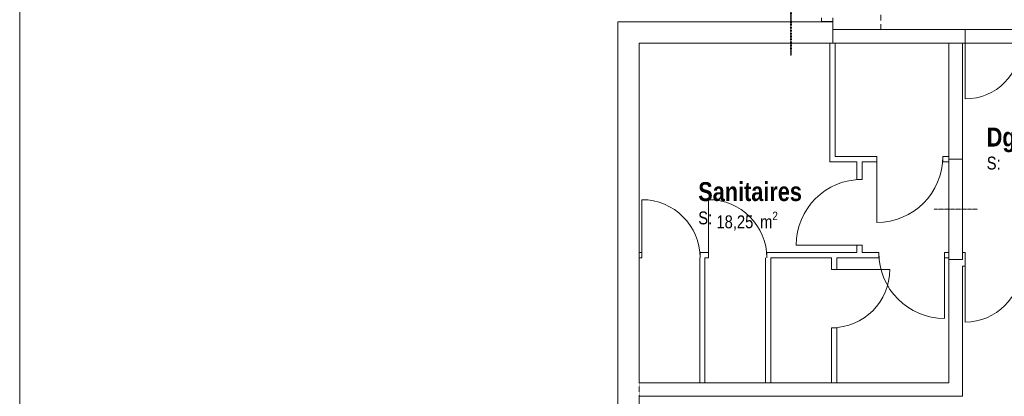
# Model space of a CAD drawing. Header units: millimetres. Extents: x -4899 to 185390, y -66936 to 47814.
# Tile 5 of 37: x -4899 to 8102, y -26050 to -21070. Entities that reach past the tile are written whole.
import ezdxf

# ---------------------------------------------------------------- set-up
doc = ezdxf.new("R2010")
doc.units = ezdxf.units.MM
doc.header["$MEASUREMENT"] = 0
doc.set_wipeout_variables(frame=1)
for name, pattern in [('Points tirets', [6.702778, 3.527778, -1.763889, 0, -1.411111]), ('Tirets', [4.586109, 2.822222, -1.763887]), ('Tirets petits', [125, 75, -50]), ('Traits', [5.644444, 2.822222, -2.822222]), ('Wipeout_Contour', [1000, 0, -1000])]:
    doc.linetypes.add(name, pattern=pattern)
for name, color, linetype in [('0._Rdch_1_0', 7, 'Continuous'), ('0._Rdch_1_08-01 2D Dessin général.2D', 7, 'Continuous'), ('0._Rdch_1_08-01 contour hachures', 7, 'Continuous'), ('0._Rdch_1_A-AREA-____-OTLN.Modèle IFC', 7, 'Continuous'), ('0._Rdch_1_A-GLAZ-CURT-OTLN.Modèle IFC', 7, 'Continuous'), ('0._Rdch_1_A-GLAZ-CWMG-OTLN.Modèle IFC', 7, 'Continuous'), ('0._Rdch_1_A-WALL-____-OTLN.Modèle IFC', 7, 'Continuous'), ('0._Rdch_1_Portes ARCHICAD', 7, 'Continuous')]:
    doc.layers.add(name, color=color, linetype=linetype)
doc.styles.add('STYLE_GENERE_1', font='ARIALNB.TTF')
doc.styles.add('STYLE_GENERE_4', font='ARIALN.TTF')

msp = doc.modelspace()

# ---------------------------------------------------------------- wipeouts: each hides what was drawn before it
at = {"color": 254, "linetype": 'Wipeout_Contour', "lineweight": 0, "ltscale": 414708.178128}
msp.add_wipeout([(101003, 15164), (-4899, 15164), (-4899, -66936), (101000, -66936), (101003, -39236)], dxfattribs=at).dxf.layer = '0._Rdch_1_0'

# ---------------------------------------------------------------- next in the draw order: linework, layer by layer
at = {"layer": '0._Rdch_1_A-WALL-____-OTLN.Modèle IFC', "color": 7, "linetype": 'Tirets', "lineweight": 9, "flags": 128}
for points in [[(5840, -21100), (3280, -21100)], [(5840, -21100), (5840, -21380)], [(3280, -21380), (5840, -21380)]]:
    msp.add_lwpolyline(points, dxfattribs=at)

# ---------------------------------------------------------------- next in the draw order: texts
at = {"layer": '0._Rdch_1_A-AREA-____-OTLN.Modèle IFC', "color": 7, "linetype": 'Continuous', "lineweight": 9, "attachment_point": 1}
for s, insert, char_height, style in [('\\A1;\\pt0;Dgt.', (7870, -22497), 250, 'STYLE_GENERE_1'), ('\\A1;\\pt0;S: ', (7870, -22881), 170, 'STYLE_GENERE_4'), ('\\A1;\\pt0;Sanitaires', (4061, -23218), 250, 'STYLE_GENERE_1'), ('\\A1;\\pt0;S: ', (4061, -23606), 170, 'STYLE_GENERE_4'), ('\\A1;\\pt0,100;18,25{\\H0.66x;\\S^  ;} m{\\H0.66x;\\S2^  ;}', (4301, -23608), 170, 'STYLE_GENERE_4')]:
    msp.add_mtext(s, dxfattribs=dict(at, insert=insert, char_height=char_height, style=style))

# ---------------------------------------------------------------- next in the draw order: wipeouts: each hides what was drawn before it
at = {"color": 254, "linetype": 'Wipeout_Contour', "lineweight": 0, "ltscale": 70981.713231}
msp.add_wipeout([(5870, -22880), (5800, -22950), (5870, -22950)], dxfattribs=at).dxf.layer = '0._Rdch_1_A-WALL-____-OTLN.Modèle IFC'
at = {"color": 254, "linetype": 'Wipeout_Contour', "lineweight": 0, "ltscale": 98147.906187}
msp.add_wipeout([(4085, -24150), (4085, -24220), (4197, -24220), (4197, -24150)], dxfattribs=at).dxf.layer = '0._Rdch_1_A-WALL-____-OTLN.Modèle IFC'
at = {"color": 254, "linetype": 'Wipeout_Contour', "lineweight": 0, "ltscale": 99437.084705}
msp.add_wipeout([(4967, -24150), (4967, -24220), (6444, -24220), (6444, -24150)], dxfattribs=at).dxf.layer = '0._Rdch_1_A-WALL-____-OTLN.Modèle IFC'
at = {"color": 254, "linetype": 'Wipeout_Contour', "lineweight": 0, "ltscale": 81094.472144}
msp.add_wipeout([(7370, -26050), (7550, -26050), (7370, -25870)], dxfattribs=at).dxf.layer = '0._Rdch_1_A-WALL-____-OTLN.Modèle IFC'

# ---------------------------------------------------------------- next in the draw order: linework, layer by layer
at = {"layer": '0._Rdch_1_A-WALL-____-OTLN.Modèle IFC', "color": 7, "linetype": 'Continuous', "lineweight": 20}
for p, q in [((4085, -24220), (4085, -24150)), ((4197, -24220), (4197, -24150)), ((4967, -24220), (4967, -24150)), ((6444, -24220), (6444, -24150))]:
    msp.add_line(p, q, dxfattribs=at)
at = {"layer": '0._Rdch_1_A-WALL-____-OTLN.Modèle IFC', "color": 7, "linetype": 'Continuous', "lineweight": 20, "flags": 128}
for points in [[(4197, -24150), (4085, -24150)], [(6155, -24150), (4967, -24150)], [(6444, -24150), (6225, -24150)], [(4150, -24220), (4197, -24220)], [(5020, -24220), (5820, -24220)], [(5890, -24220), (6444, -24220)]]:
    msp.add_lwpolyline(points, dxfattribs=at)
at = {"layer": '0._Rdch_1_Portes ARCHICAD', "color": 7, "linetype": 'Continuous', "lineweight": 5}
msp.add_line((4197, -24220), (4197, -23450), dxfattribs=at)
msp.add_arc((4197, -24220), 770, 0, 90, dxfattribs=at)

# ---------------------------------------------------------------- next in the draw order: wipeouts: each hides what was drawn before it
at = {"color": 254, "linetype": 'Wipeout_Contour', "lineweight": 0, "ltscale": 64295.193407}
msp.add_wipeout([(3000, -21100), (3280, -21380), (3280, -21100)], dxfattribs=at).dxf.layer = '0._Rdch_1_A-WALL-____-OTLN.Modèle IFC'
at = {"color": 254, "linetype": 'Wipeout_Contour', "lineweight": 0, "ltscale": 89354.600522}
msp.add_wipeout([(5840, -21200), (5840, -21380), (7585, -21380), (7585, -21200)], dxfattribs=at).dxf.layer = '0._Rdch_1_A-WALL-____-OTLN.Modèle IFC'
at = {"color": 254, "linetype": 'Wipeout_Contour', "lineweight": 0, "ltscale": 104572.765569}
msp.add_wipeout([(7550, -24240), (7370, -24240), (7370, -25870), (7550, -25870)], dxfattribs=at).dxf.layer = '0._Rdch_1_A-WALL-____-OTLN.Modèle IFC'

# ---------------------------------------------------------------- next in the draw order: linework, layer by layer
at = {"layer": '0._Rdch_1_08-01 2D Dessin général.2D', "color": 7, "linetype": 'Tirets petits', "lineweight": 9, "flags": 128}
msp.add_lwpolyline([(6474, -21204), (6474, -19534), (11515, -19534), (11515, -13862)], dxfattribs=at)
at = {"layer": '0._Rdch_1_A-WALL-____-OTLN.Modèle IFC', "color": 7, "linetype": 'Continuous', "lineweight": 18}
msp.add_line((6540, -21200), (14480, -21200), dxfattribs=at)
at = {"layer": '0._Rdch_1_A-WALL-____-OTLN.Modèle IFC', "color": 7, "linetype": 'Continuous', "lineweight": 20}
msp.add_line((7585, -21380), (7585, -21200), dxfattribs=at)
at = {"layer": '0._Rdch_1_A-WALL-____-OTLN.Modèle IFC', "color": 7, "linetype": 'Continuous', "lineweight": 20, "flags": 128}
for points in [[(7585, -21200), (5840, -21200)], [(5840, -21200), (5840, -21380)], [(5840, -21380), (7370, -21380)], [(7550, -21380), (7585, -21380)]]:
    msp.add_lwpolyline(points, dxfattribs=at)
at = {"layer": '0._Rdch_1_Portes ARCHICAD', "color": 7, "linetype": 'Continuous', "lineweight": 5}
msp.add_line((7585, -21380), (7585, -22117), dxfattribs=at)
msp.add_arc((7585, -21380), 738, 270, 0, dxfattribs=at)

# ---------------------------------------------------------------- next in the draw order: wipeouts: each hides what was drawn before it
at = {"color": 254, "linetype": 'Wipeout_Contour', "lineweight": 0, "ltscale": 101658.705303}
msp.add_wipeout([(3000, -21380), (3000, -29050), (3280, -29050), (3280, -21380)], dxfattribs=at).dxf.layer = '0._Rdch_1_A-WALL-____-OTLN.Modèle IFC'
at = {"color": 254, "linetype": 'Wipeout_Contour', "lineweight": 0, "ltscale": 99530.2499}
msp.add_wipeout([(6225, -24051), (6155, -24051), (6155, -24150), (6225, -24150)], dxfattribs=at).dxf.layer = '0._Rdch_1_A-WALL-____-OTLN.Modèle IFC'
at = {"color": 254, "linetype": 'Wipeout_Contour', "lineweight": 0, "ltscale": 99970.082849}
msp.add_wipeout([(5890, -24220), (5820, -24220), (5820, -24374), (5890, -24374)], dxfattribs=at).dxf.layer = '0._Rdch_1_A-WALL-____-OTLN.Modèle IFC'
at = {"color": 254, "linetype": 'Wipeout_Contour', "lineweight": 0, "ltscale": 80969.951058}
msp.add_wipeout([(7370, -25870), (7550, -26050), (7550, -25870)], dxfattribs=at).dxf.layer = '0._Rdch_1_A-WALL-____-OTLN.Modèle IFC'

# ---------------------------------------------------------------- next in the draw order: linework, layer by layer
at = {"layer": '0._Rdch_1_A-WALL-____-OTLN.Modèle IFC', "color": 7, "linetype": 'Continuous', "lineweight": 20}
for p, q in [((6155, -24051), (6225, -24051)), ((5820, -24374), (5890, -24374))]:
    msp.add_line(p, q, dxfattribs=at)
at = {"layer": '0._Rdch_1_A-WALL-____-OTLN.Modèle IFC', "color": 7, "linetype": 'Continuous', "lineweight": 20, "flags": 128}
for points in [[(6155, -24051), (6155, -24150)], [(6225, -24150), (6225, -24051)], [(5820, -24220), (5820, -24374)], [(5890, -24374), (5890, -24220)], [(7370, -24240), (7370, -25870)], [(7550, -26050), (7550, -24330)], [(3280, -29050), (3280, -26050)], [(7550, -26050), (7370, -26050)]]:
    msp.add_lwpolyline(points, dxfattribs=at)
at = {"layer": '0._Rdch_1_Portes ARCHICAD', "color": 7, "linetype": 'Continuous', "lineweight": 5}
for p, q in [((6225, -24051), (5355, -24051)), ((5820, -24374), (6590, -24374))]:
    msp.add_line(p, q, dxfattribs=at)

# ---------------------------------------------------------------- next in the draw order: wipeouts: each hides what was drawn before it
at = {"color": 254, "linetype": 'Wipeout_Contour', "lineweight": 0, "ltscale": 64532.363285}
msp.add_wipeout([(3000, -21380), (3280, -21380), (3000, -21100)], dxfattribs=at).dxf.layer = '0._Rdch_1_A-WALL-____-OTLN.Modèle IFC'
at = {"color": 254, "linetype": 'Wipeout_Contour', "lineweight": 0, "ltscale": 93486.339104}
msp.add_wipeout([(7550, -21380), (7370, -21380), (7370, -22915), (7550, -22915)], dxfattribs=at).dxf.layer = '0._Rdch_1_A-WALL-____-OTLN.Modèle IFC'

# ---------------------------------------------------------------- next in the draw order: linework, layer by layer
at = {"layer": '0._Rdch_1_A-WALL-____-OTLN.Modèle IFC', "color": 7, "linetype": 'Continuous', "lineweight": 18}
for p, q in [((7370, -21380), (6540, -21380)), ((7550, -21380), (7370, -21380)), ((9100, -21380), (7550, -21380))]:
    msp.add_line(p, q, dxfattribs=at)
at = {"layer": '0._Rdch_1_A-WALL-____-OTLN.Modèle IFC', "color": 7, "linetype": 'Continuous', "lineweight": 20, "flags": 128}
for points in [[(3000, -21100), (3280, -21100)], [(3000, -21100), (3000, -29050)], [(3280, -25870), (3280, -21380)], [(7370, -21380), (7370, -22915)], [(7550, -22915), (7550, -21380)]]:
    msp.add_lwpolyline(points, dxfattribs=at)
at = {"layer": '0._Rdch_1_A-WALL-____-OTLN.Modèle IFC', "color": 7, "linetype": 'Tirets', "lineweight": 9, "flags": 128}
msp.add_lwpolyline([(3000, -21100), (3000, -29050)], dxfattribs=at)

# ---------------------------------------------------------------- next in the draw order: wipeouts: each hides what was drawn before it
at = {"color": 254, "linetype": 'Wipeout_Contour', "lineweight": 0, "ltscale": 101099.693554}
msp.add_wipeout([(7314, -24150), (7314, -24220), (7370, -24220), (7370, -24150)], dxfattribs=at).dxf.layer = '0._Rdch_1_A-WALL-____-OTLN.Modèle IFC'
at = {"color": 254, "linetype": 'Wipeout_Contour', "lineweight": 0, "ltscale": 101575.247811}
msp.add_wipeout([(7550, -24150), (7550, -24330), (7585, -24330), (7585, -24150)], dxfattribs=at).dxf.layer = '0._Rdch_1_A-WALL-____-OTLN.Modèle IFC'

# ---------------------------------------------------------------- next in the draw order: linework, layer by layer
at = {"layer": '0._Rdch_1_A-WALL-____-OTLN.Modèle IFC', "color": 7, "linetype": 'Continuous', "lineweight": 20}
for p, q in [((7314, -24220), (7314, -24150)), ((7585, -24330), (7585, -24150))]:
    msp.add_line(p, q, dxfattribs=at)
at = {"layer": '0._Rdch_1_A-WALL-____-OTLN.Modèle IFC', "color": 7, "linetype": 'Continuous', "lineweight": 20, "flags": 128}
for points in [[(7370, -24150), (7314, -24150)], [(7370, -24220), (7370, -24150)], [(7585, -24150), (7550, -24150)], [(7314, -24220), (7370, -24220)], [(7550, -24330), (7585, -24330)]]:
    msp.add_lwpolyline(points, dxfattribs=at)
at = {"layer": '0._Rdch_1_Portes ARCHICAD', "color": 7, "linetype": 'Continuous', "lineweight": 5}
for p, q in [((7314, -24150), (7314, -25020)), ((7585, -24330), (7585, -25068))]:
    msp.add_line(p, q, dxfattribs=at)
for centre, radius, start, end in [((7314, -24150), 870, 180, 270), ((7585, -24330), 738, 270, 0)]:
    msp.add_arc(centre, radius, start, end, dxfattribs=at)

# ---------------------------------------------------------------- next in the draw order: wipeouts: each hides what was drawn before it
at = {"color": 254, "linetype": 'Wipeout_Contour', "lineweight": 0, "ltscale": 87040.115064}
msp.add_wipeout([(3280, -21380), (5840, -21380), (5840, -21100), (3280, -21100)], dxfattribs=at).dxf.layer = '0._Rdch_1_A-WALL-____-OTLN.Modèle IFC'
at = {"color": 254, "linetype": 'Wipeout_Contour', "lineweight": 0, "ltscale": 96235.00938}
msp.add_wipeout([(7289, -22950), (7370, -22950), (7370, -22880), (7289, -22880)], dxfattribs=at).dxf.layer = '0._Rdch_1_A-WALL-____-OTLN.Modèle IFC'
at = {"color": 254, "linetype": 'Wipeout_Contour', "lineweight": 0, "ltscale": 97635.059875}
msp.add_wipeout([(3280, -24150), (3280, -24220), (3315, -24220), (3315, -24150)], dxfattribs=at).dxf.layer = '0._Rdch_1_A-WALL-____-OTLN.Modèle IFC'
at = {"color": 254, "linetype": 'Wipeout_Contour', "lineweight": 0, "ltscale": 106304.628945}
msp.add_wipeout([(7370, -25870), (3280, -25870), (3280, -26050), (7370, -26050)], dxfattribs=at).dxf.layer = '0._Rdch_1_A-WALL-____-OTLN.Modèle IFC'

# ---------------------------------------------------------------- next in the draw order: linework, layer by layer
at = {"layer": '0._Rdch_1_08-01 contour hachures', "color": 7, "linetype": 'Traits', "lineweight": 40, "flags": 128}
msp.add_lwpolyline([(5283, -13911), (5283, -21546)], dxfattribs=at)
at = {"layer": '0._Rdch_1_A-GLAZ-CURT-OTLN.Modèle IFC', "color": 7, "linetype": 'Continuous', "lineweight": 18}
for p, q in [((5735, -21095), (5695, -21095)), ((5695, -21095), (5695, -21100)), ((5735, -21095), (5695, -21095)), ((5695, -21095), (5695, -21100)), ((5695, -21100), (5735, -21100)), ((5695, -21100), (5735, -21100)), ((5735, -21100), (5735, -21095)), ((5735, -21100), (5735, -21095))]:
    msp.add_line(p, q, dxfattribs=at)
at = {"layer": '0._Rdch_1_A-GLAZ-CWMG-OTLN.Modèle IFC', "color": 7, "linetype": 'Continuous', "lineweight": 18}
for p, q in [((5690, -21095), (5690, -21045)), ((5690, -21095), (5690, -21045)), ((5840, -21045), (5840, -21095)), ((5840, -21045), (5840, -21095)), ((5840, -21095), (5690, -21095)), ((5690, -21095), (5840, -21095)), ((5690, -21100), (5690, -21095)), ((5840, -21095), (5690, -21095)), ((5840, -21095), (5690, -21095)), ((5690, -21095), (5690, -21100)), ((5690, -21100), (5840, -21100)), ((5840, -21100), (5690, -21100)), ((5840, -21100), (5840, -21095)), ((5840, -21095), (5840, -21100))]:
    msp.add_line(p, q, dxfattribs=at)
at = {"layer": '0._Rdch_1_A-WALL-____-OTLN.Modèle IFC', "color": 7, "linetype": 'Continuous', "lineweight": 18}
msp.add_line((5840, -21200), (6540, -21200), dxfattribs=at)
at = {"layer": '0._Rdch_1_A-WALL-____-OTLN.Modèle IFC', "color": 7, "linetype": 'Continuous', "lineweight": 20}
for p, q in [((7289, -22950), (7289, -22880)), ((3315, -24220), (3315, -24150))]:
    msp.add_line(p, q, dxfattribs=at)
at = {"layer": '0._Rdch_1_A-WALL-____-OTLN.Modèle IFC', "color": 7, "linetype": 'Tirets', "lineweight": 9, "flags": 128}
for points in [[(3000, -21100), (3280, -21100)], [(3280, -29050), (3280, -21380)]]:
    msp.add_lwpolyline(points, dxfattribs=at)
at = {"layer": '0._Rdch_1_A-WALL-____-OTLN.Modèle IFC', "color": 7, "linetype": 'Continuous', "lineweight": 20, "flags": 128}
for points in [[(5840, -21100), (3280, -21100)], [(5840, -21380), (5840, -21100)], [(3280, -21380), (5840, -21380)], [(7370, -22880), (7289, -22880)], [(7370, -22950), (7370, -22880)], [(7289, -22950), (7370, -22950)], [(3315, -24150), (3280, -24150)], [(3280, -24150), (3280, -24220)], [(3280, -24220), (3315, -24220)], [(7370, -25870), (3280, -25870)], [(3280, -26050), (7370, -26050)]]:
    msp.add_lwpolyline(points, dxfattribs=at)
at = {"layer": '0._Rdch_1_Portes ARCHICAD', "color": 7, "linetype": 'Continuous', "lineweight": 5}
msp.add_line((3315, -24220), (3315, -23450), dxfattribs=at)
msp.add_arc((3315, -24220), 770, 0, 90, dxfattribs=at)

# ---------------------------------------------------------------- next in the draw order: wipeouts: each hides what was drawn before it
at = {"color": 254, "linetype": 'Wipeout_Contour', "lineweight": 0, "ltscale": 91548.637626}
msp.add_wipeout([(5870, -22880), (5870, -21380), (5800, -21380), (5800, -22880)], dxfattribs=at).dxf.layer = '0._Rdch_1_A-WALL-____-OTLN.Modèle IFC'
at = {"color": 254, "linetype": 'Wipeout_Contour', "lineweight": 0, "ltscale": 98922.002134}
msp.add_wipeout([(7550, -22915), (7370, -22915), (7370, -24240), (7550, -24240)], dxfattribs=at).dxf.layer = '0._Rdch_1_A-WALL-____-OTLN.Modèle IFC'
at = {"color": 254, "linetype": 'Wipeout_Contour', "lineweight": 0, "ltscale": 101524.735222}
msp.add_wipeout([(4080, -24220), (4080, -25870), (4150, -25870), (4150, -24220)], dxfattribs=at).dxf.layer = '0._Rdch_1_A-WALL-____-OTLN.Modèle IFC'
at = {"color": 254, "linetype": 'Wipeout_Contour', "lineweight": 0, "ltscale": 102147.309907}
msp.add_wipeout([(4950, -24220), (4950, -25870), (5020, -25870), (5020, -24220)], dxfattribs=at).dxf.layer = '0._Rdch_1_A-WALL-____-OTLN.Modèle IFC'
at = {"color": 254, "linetype": 'Wipeout_Contour', "lineweight": 0, "ltscale": 104682.012849}
msp.add_wipeout([(5890, -25144), (5820, -25144), (5820, -25870), (5890, -25870)], dxfattribs=at).dxf.layer = '0._Rdch_1_A-WALL-____-OTLN.Modèle IFC'

# ---------------------------------------------------------------- next in the draw order: linework, layer by layer
at = {"layer": '0._Rdch_1_A-WALL-____-OTLN.Modèle IFC', "color": 7, "linetype": 'Continuous', "lineweight": 18}
for p, q in [((5840, -21380), (5840, -21200)), ((5870, -21380), (5840, -21380)), ((6540, -21380), (5870, -21380))]:
    msp.add_line(p, q, dxfattribs=at)
at = {"layer": '0._Rdch_1_A-WALL-____-OTLN.Modèle IFC', "color": 7, "linetype": 'Points tirets', "lineweight": 5}
msp.add_line((7750, -23577), (7170, -23577), dxfattribs=at)
at = {"layer": '0._Rdch_1_A-WALL-____-OTLN.Modèle IFC', "color": 7, "linetype": 'Continuous', "lineweight": 20}
msp.add_line((5820, -25144), (5890, -25144), dxfattribs=at)
at = {"layer": '0._Rdch_1_A-WALL-____-OTLN.Modèle IFC', "color": 7, "linetype": 'Continuous', "lineweight": 20, "flags": 128}
for points in [[(5800, -21380), (5870, -21380)], [(4080, -24220), (4080, -25870)], [(4150, -25870), (4150, -24220)], [(4950, -24220), (4950, -25870)], [(5020, -25870), (5020, -24220)], [(5820, -25144), (5820, -25870)], [(5890, -25870), (5890, -25144)], [(4080, -25870), (4150, -25870)], [(4950, -25870), (5020, -25870)], [(5820, -25870), (5890, -25870)]]:
    msp.add_lwpolyline(points, dxfattribs=at)
at = {"layer": '0._Rdch_1_A-WALL-____-OTLN.Modèle IFC', "color": 7, "linetype": 'Continuous', "lineweight": 5, "flags": 128}
for points in [[(7370, -22915), (7370, -24240)], [(7550, -24240), (7550, -22915)]]:
    msp.add_lwpolyline(points, dxfattribs=at)
at = {"layer": '0._Rdch_1_A-WALL-____-OTLN.Modèle IFC', "color": 7, "linetype": 'Continuous', "lineweight": 13, "flags": 128}
for points in [[(7550, -22915), (7370, -22915)], [(7370, -24240), (7550, -24240)]]:
    msp.add_lwpolyline(points, dxfattribs=at)
at = {"layer": '0._Rdch_1_Portes ARCHICAD', "color": 7, "linetype": 'Continuous', "lineweight": 5}
msp.add_arc((5820, -24374), 770, 270, 0, dxfattribs=at)

# ---------------------------------------------------------------- next in the draw order: wipeouts: each hides what was drawn before it
at = {"color": 254, "linetype": 'Wipeout_Contour', "lineweight": 0, "ltscale": 70895.882283}
msp.add_wipeout([(5800, -22880), (5800, -22950), (5870, -22880)], dxfattribs=at).dxf.layer = '0._Rdch_1_A-WALL-____-OTLN.Modèle IFC'

# ---------------------------------------------------------------- next in the draw order: linework, layer by layer
at = {"layer": '0._Rdch_1_A-WALL-____-OTLN.Modèle IFC', "color": 7, "linetype": 'Continuous', "lineweight": 20, "flags": 128}
for points in [[(5800, -21380), (5800, -22950)], [(5870, -22880), (5870, -21380)], [(5800, -22950), (5870, -22950)]]:
    msp.add_lwpolyline(points, dxfattribs=at)

# ---------------------------------------------------------------- next in the draw order: wipeouts: each hides what was drawn before it
at = {"color": 254, "linetype": 'Wipeout_Contour', "lineweight": 0, "ltscale": 94904.18933}
msp.add_wipeout([(5870, -22950), (6419, -22950), (6419, -22880), (5870, -22880)], dxfattribs=at).dxf.layer = '0._Rdch_1_A-WALL-____-OTLN.Modèle IFC'

# ---------------------------------------------------------------- next in the draw order: linework, layer by layer
at = {"layer": '0._Rdch_1_A-WALL-____-OTLN.Modèle IFC', "color": 7, "linetype": 'Continuous', "lineweight": 20}
msp.add_line((6419, -22950), (6419, -22880), dxfattribs=at)
at = {"layer": '0._Rdch_1_A-WALL-____-OTLN.Modèle IFC', "color": 7, "linetype": 'Continuous', "lineweight": 20, "flags": 128}
for points in [[(6419, -22880), (5870, -22880)], [(5870, -22950), (6155, -22950)], [(6225, -22950), (6419, -22950)]]:
    msp.add_lwpolyline(points, dxfattribs=at)
at = {"layer": '0._Rdch_1_Portes ARCHICAD', "color": 7, "linetype": 'Continuous', "lineweight": 5}
msp.add_line((6419, -22880), (6419, -23750), dxfattribs=at)
msp.add_arc((6419, -22880), 870, 270, 0, dxfattribs=at)

# ---------------------------------------------------------------- next in the draw order: wipeouts: each hides what was drawn before it
at = {"color": 254, "linetype": 'Wipeout_Contour', "lineweight": 0, "ltscale": 95526.018988}
msp.add_wipeout([(6225, -22950), (6155, -22950), (6155, -23181), (6225, -23181)], dxfattribs=at).dxf.layer = '0._Rdch_1_A-WALL-____-OTLN.Modèle IFC'

# ---------------------------------------------------------------- next in the draw order: linework, layer by layer
at = {"layer": '0._Rdch_1_0', "color": 7, "linetype": 'Continuous', "lineweight": 9, "flags": 128}
msp.add_lwpolyline([(101003, 15164), (-4899, 15164), (-4899, -66936), (101000, -66936), (101003, -39236)], close=True, dxfattribs=at)
at = {"layer": '0._Rdch_1_A-WALL-____-OTLN.Modèle IFC', "color": 7, "linetype": 'Continuous', "lineweight": 20}
msp.add_line((6155, -23181), (6225, -23181), dxfattribs=at)
at = {"layer": '0._Rdch_1_A-WALL-____-OTLN.Modèle IFC', "color": 7, "linetype": 'Continuous', "lineweight": 20, "flags": 128}
for points in [[(6155, -22950), (6155, -23181)], [(6225, -23181), (6225, -22950)]]:
    msp.add_lwpolyline(points, dxfattribs=at)
at = {"layer": '0._Rdch_1_Portes ARCHICAD', "color": 7, "linetype": 'Continuous', "lineweight": 5}
msp.add_arc((6225, -24051), 870, 90, 180, dxfattribs=at)

doc.saveas('drawing.dxf')
